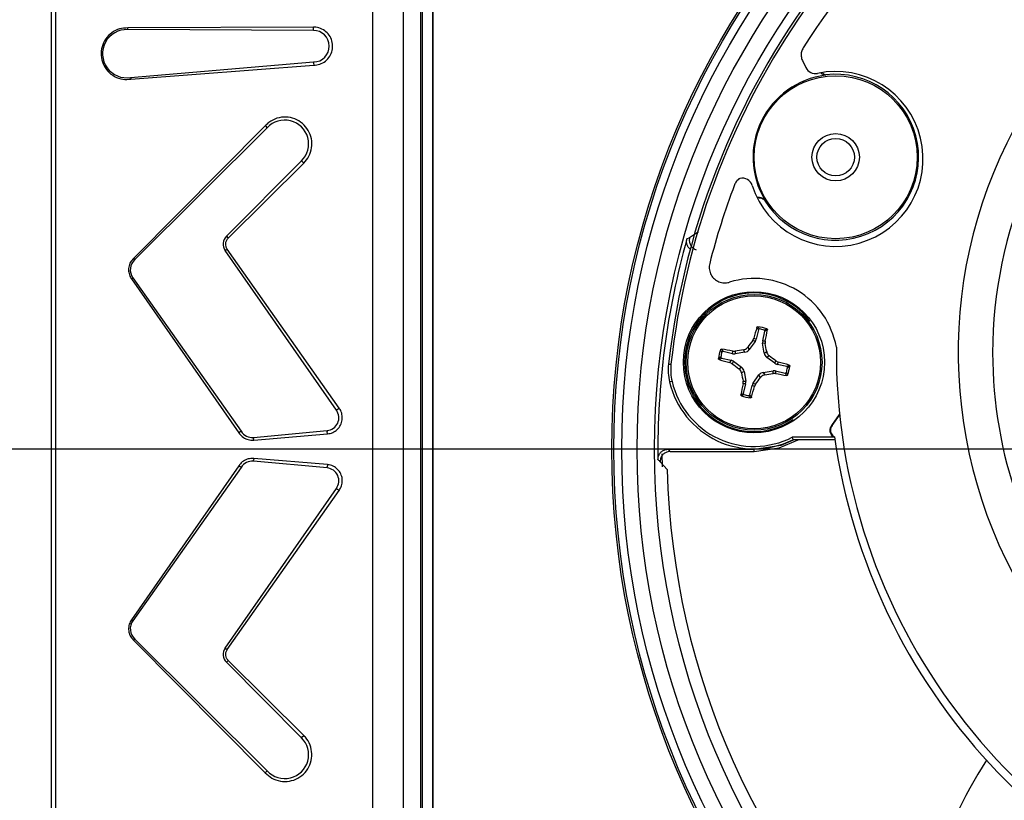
# Model space of a CAD drawing. Header units: inches. Extents: x 0.3 to 33.8, y 0.2 to 21.7.
# Tile 69 of 192: x 12.396 to 12.592, y 11.735 to 11.89. Entities that reach past the tile are written whole.
import ezdxf

# ---------------------------------------------------------------- set-up
doc = ezdxf.new("R2010")
doc.units = ezdxf.units.IN
doc.header["$MEASUREMENT"] = 0
doc.layers.add('BORDERS', color=7, linetype='Continuous')
doc.styles.add('SLDTEXTSTYLE0', font='TXT', dxfattribs={"width": 0.75})
doc.dimstyles.new('SLDDIMSTYLE1', dxfattribs={"dimtxt": 0.1377952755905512, "dimasz": 0.13, "dimexe": 0, "dimexo": 0.0625, "dimgap": 0.0344488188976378, "dimtad": 1, "dimdec": 3, "dimlfac": 10, "dimrnd": 1e-09, "dimzin": 12, "dimdsep": 46, "dimtxsty": 'SLDTEXTSTYLE0', "dimsah": 1, "dimcen": 0.09, "dimadec": 0, "dimazin": 3, "dimtfac": 1, "dimtdec": 3, "dimtmove": 0, "dimatfit": 0, "dimfxl": 0, "dimfrac": 2, "dimtolj": 1, "dimtzin": 12, "dimarcsym": 0})
doc.dimstyles.new('SLDDIMSTYLE2', dxfattribs={"dimtxt": 0.1377952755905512, "dimasz": 0.13, "dimexe": 0, "dimexo": 0.0625, "dimgap": 0.0344488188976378, "dimtad": 1, "dimdec": 3, "dimlfac": 10, "dimrnd": 1e-09, "dimzin": 12, "dimdsep": 46, "dimtxsty": 'SLDTEXTSTYLE0', "dimsah": 1, "dimcen": 0.09, "dimadec": 0, "dimazin": 3, "dimtfac": 1, "dimtdec": 3, "dimtofl": 0, "dimtmove": 0, "dimatfit": 3, "dimfxl": 0, "dimfrac": 2, "dimtolj": 1, "dimtzin": 12, "dimarcsym": 0})
doc.dimstyles.new('SLDDIMSTYLE3', dxfattribs={"dimtxt": 0.1377952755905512, "dimasz": 0.13, "dimexe": 0, "dimexo": 0.0625, "dimgap": 0.0344488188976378, "dimtad": 1, "dimdec": 3, "dimlfac": 10, "dimrnd": 1e-09, "dimzin": 4, "dimdsep": 46, "dimtxsty": 'SLDTEXTSTYLE0', "dimsah": 1, "dimcen": 0.09, "dimadec": 0, "dimazin": 1, "dimtfac": 1, "dimtdec": 3, "dimtmove": 0, "dimatfit": 0, "dimfxl": 0, "dimfrac": 2, "dimtolj": 1, "dimtzin": 12, "dimarcsym": 0})

# ---------------------------------------------------------------- blocks, each defined once
blk = doc.blocks.new('_D_1')
at = {"layer": 'BORDERS'}
for p, q in [((11.40136518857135, 12.40216999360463), (11.40136518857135, 12.65216999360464)), ((12.47368755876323, 12.40216999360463), (11.36199510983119, 12.40216999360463)), ((11.40136518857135, 11.80466999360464), (11.40136518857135, 12.40216999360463)), ((10.97644858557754, 12.29710872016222), (10.97644858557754, 12.33909321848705)), ((10.97644858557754, 12.33909321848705), (11.19519858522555, 12.33909321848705)), ((11.19519858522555, 12.33909321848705), (11.19519858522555, 12.29710872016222)), ((10.97644858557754, 11.9916625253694), (10.97644858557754, 11.94967802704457)), ((11.19519858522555, 11.94967802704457), (11.19519858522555, 11.9916625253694)), ((10.97644858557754, 11.94967802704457), (11.19519858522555, 11.94967802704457)), ((12.63768019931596, 11.80466999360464), (11.36199510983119, 11.80466999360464)), ((11.40136518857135, 11.80466999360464), (11.40136518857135, 11.55466999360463))]:
    blk.add_line(p, q, dxfattribs=at)
for points in [[(11.40136518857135, 12.40216999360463), (11.42136518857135, 12.53216999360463), (11.38136518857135, 12.53216999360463)], [(11.40136518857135, 11.80466999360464), (11.38136518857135, 11.67466999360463), (11.42136518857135, 11.67466999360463)]]:
    blk.add_solid(points, dxfattribs=at)
at = {"layer": 'BORDERS', "char_height": 0.1377952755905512, "attachment_point": 1, "rotation": 89.99999999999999, "style": 'SLDTEXTSTYLE0'}
for s, insert in [('5.975', (11.22373774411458, 11.91530096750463)), ('152', (11.0175711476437, 11.9916625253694))]:
    blk.add_mtext(s, dxfattribs=dict(at, insert=insert))
blk = doc.blocks.new('_D_2')
at = {"layer": 'BORDERS'}
for p, q in [((12.63768019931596, 11.80466999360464), (11.3619951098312, 11.80466999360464)), ((11.40136518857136, 11.80466999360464), (11.40136518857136, 10.50716999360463)), ((10.97644858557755, 11.27486025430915), (10.97644858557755, 11.31684475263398)), ((10.97644858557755, 11.31684475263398), (11.19519858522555, 11.31684475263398)), ((11.19519858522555, 11.31684475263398), (11.19519858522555, 11.27486025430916)), ((10.97644858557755, 10.96941405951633), (10.97644858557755, 10.9274295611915)), ((11.19519858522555, 10.9274295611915), (11.19519858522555, 10.96941405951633)), ((10.97644858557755, 10.9274295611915), (11.19519858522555, 10.9274295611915)), ((11.99868755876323, 10.50716999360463), (11.3619951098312, 10.50716999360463))]:
    blk.add_line(p, q, dxfattribs=at)
for points in [[(11.40136518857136, 11.80466999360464), (11.38136518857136, 11.67466999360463), (11.42136518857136, 11.67466999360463)], [(11.40136518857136, 10.50716999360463), (11.42136518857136, 10.63716999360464), (11.38136518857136, 10.63716999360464)]]:
    blk.add_solid(points, dxfattribs=at)
at = {"layer": 'BORDERS', "char_height": 0.1377952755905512, "attachment_point": 1, "rotation": 90.00000000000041, "style": 'SLDTEXTSTYLE0'}
for s, insert in [('12.975', (11.22373774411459, 10.84214479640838)), ('330', (11.01757114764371, 10.96941405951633))]:
    blk.add_mtext(s, dxfattribs=dict(at, insert=insert))
blk = doc.blocks.new('_D_3')
at = {"layer": 'BORDERS'}
for p, q in [((12.29586031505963, 13.13380984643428), (12.2538758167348, 13.13380984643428)), ((12.2538758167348, 13.13380984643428), (12.2538758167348, 12.91505984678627)), ((12.60130650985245, 13.13380984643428), (12.64329100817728, 13.13380984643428)), ((12.64329100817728, 13.13380984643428), (12.64329100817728, 12.91505984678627)), ((12.2538758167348, 12.91505984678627), (12.29586031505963, 12.91505984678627)), ((12.64329100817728, 12.91505984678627), (12.60130650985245, 12.91505984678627)), ((12.22705027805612, 12.21279007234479), (12.22705027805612, 12.74826332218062)), ((12.67705027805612, 11.84404007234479), (12.67705027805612, 12.74826332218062)), ((12.22705027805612, 12.70889324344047), (11.97705027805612, 12.70889324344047)), ((12.67705027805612, 12.70889324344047), (12.22705027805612, 12.70889324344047)), ((12.67705027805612, 12.70889324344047), (12.92705027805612, 12.70889324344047))]:
    blk.add_line(p, q, dxfattribs=at)
for points in [[(12.22705027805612, 12.70889324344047), (12.09705027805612, 12.72889324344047), (12.09705027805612, 12.68889324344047)], [(12.67705027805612, 12.70889324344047), (12.80705027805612, 12.68889324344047), (12.80705027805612, 12.72889324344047)]]:
    blk.add_solid(points, dxfattribs=at)
at = {"layer": 'BORDERS', "char_height": 0.1377952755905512, "attachment_point": 1, "style": 'SLDTEXTSTYLE0'}
for s, insert in [('114', (12.29586031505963, 13.09268728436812)), ('4.500', (12.21949875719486, 12.88652068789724))]:
    blk.add_mtext(s, dxfattribs=dict(at, insert=insert))

msp = doc.modelspace()

# ---------------------------------------------------------------- linework, layer by layer
at = {"color": 7, "linetype": 'Continuous', "lineweight": 25}
for p, q in [((12.40205027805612, 12.06717189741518), (12.40205027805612, 11.54216808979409)), ((12.40205027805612, 12.06716999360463), (12.40205027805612, 11.54216999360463)), ((12.40292303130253, 12.06629914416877), (12.40292303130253, 11.5430408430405)), ((12.46605027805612, 11.59966999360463), (12.46605027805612, 12.00966999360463)), ((12.47205027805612, 12.00966999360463), (12.47205027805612, 11.59966999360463)), ((12.47551437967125, 12.0062058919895), (12.47551437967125, 11.60313409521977)), ((12.47589287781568, 11.60351259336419), (12.47589287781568, 12.00582739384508)), ((12.47789257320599, 12.00382769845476), (12.47789257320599, 11.6055122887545)), ((12.47805027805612, 11.60566999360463), (12.47805027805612, 12.00366999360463)), ((12.45421427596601, 11.88798596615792), (12.41728270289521, 11.88814575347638)), ((12.45421500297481, 11.88863120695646), (12.41729054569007, 11.88848391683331)), ((12.41786758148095, 11.87862078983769), (12.45423981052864, 11.88171373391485)), ((12.55145779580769, 11.88201644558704), (12.55213618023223, 11.88059909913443)), ((12.41791021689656, 11.87827982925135), (12.45427026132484, 11.88106829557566)), ((12.55609716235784, 11.87914603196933), (12.55598434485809, 11.87906170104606)), ((12.44463202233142, 11.86902317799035), (12.41847191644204, 11.84268202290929)), ((12.44503914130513, 11.86863045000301), (12.41871060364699, 11.84242857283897)), ((12.43691922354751, 11.84704664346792), (12.4518420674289, 11.86204211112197)), ((12.43727674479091, 11.84669085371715), (12.45228591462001, 11.86159613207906)), ((12.54393419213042, 11.85438109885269), (12.54393707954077, 11.85424027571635)), ((12.52902977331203, 11.8468099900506), (12.53078159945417, 11.84795474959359)), ((12.43691922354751, 11.84704664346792), (12.43727674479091, 11.84669085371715)), ((12.43667074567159, 11.84421425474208), (12.43708343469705, 11.84450144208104)), ((12.45877566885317, 11.81244941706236), (12.43667074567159, 11.84421425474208)), ((12.45933650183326, 11.81284767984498), (12.43708343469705, 11.84450144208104)), ((12.41803836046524, 11.83856293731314), (12.43937832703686, 11.80797187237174)), ((12.41831821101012, 11.8387637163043), (12.4398124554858, 11.80826177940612)), ((12.54270471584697, 11.82845171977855), (12.54225567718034, 11.82656024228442)), ((12.5415680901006, 11.82631507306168), (12.5417924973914, 11.82677234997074)), ((12.5417924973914, 11.82677234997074), (12.54225567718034, 11.82656024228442)), ((12.54355131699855, 11.82625265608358), (12.54400035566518, 11.82814413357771)), ((12.54003275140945, 11.82396725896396), (12.53972636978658, 11.82446439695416)), ((12.54057667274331, 11.82498843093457), (12.54088305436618, 11.82449129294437)), ((12.54204367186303, 11.82609728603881), (12.54088305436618, 11.82449129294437)), ((12.54204367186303, 11.82609728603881), (12.5415680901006, 11.82631507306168)), ((12.54384754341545, 11.8237875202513), (12.54353261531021, 11.8257438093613)), ((12.54405533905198, 11.82572459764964), (12.54353261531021, 11.8257438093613)), ((12.54355131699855, 11.82625265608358), (12.54406040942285, 11.82623394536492)), ((12.54406040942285, 11.82623394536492), (12.54405533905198, 11.82572459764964)), ((12.5353685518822, 11.82282443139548), (12.53726002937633, 11.82237539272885)), ((12.53756761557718, 11.82367103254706), (12.53567613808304, 11.8241200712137)), ((12.53756761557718, 11.82367103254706), (12.53758632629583, 11.82418012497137)), ((12.53758632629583, 11.82418012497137), (12.53809567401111, 11.8241750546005)), ((12.53809567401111, 11.8241750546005), (12.53807646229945, 11.82365233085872)), ((12.54003275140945, 11.82396725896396), (12.53807646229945, 11.82365233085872)), ((12.54384754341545, 11.8237875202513), (12.54434468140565, 11.82409390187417)), ((12.54486871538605, 11.82324359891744), (12.54437157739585, 11.82293721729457)), ((12.5459775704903, 11.82177659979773), (12.54437157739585, 11.82293721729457)), ((12.52482645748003, 11.82162854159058), (12.5253191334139, 11.82157365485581)), ((12.53704792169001, 11.82191221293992), (12.53726002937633, 11.82237539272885)), ((12.53750519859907, 11.82168780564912), (12.53704792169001, 11.82191221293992)), ((12.53772298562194, 11.82216338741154), (12.53750519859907, 11.82168780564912)), ((12.53772298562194, 11.82216338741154), (12.53932897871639, 11.8210027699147)), ((12.53883184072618, 11.82069638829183), (12.53932897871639, 11.8210027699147)), ((12.5459775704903, 11.82177659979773), (12.54619535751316, 11.82225218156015)), ((12.54619535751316, 11.82225218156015), (12.54665263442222, 11.82202777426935)), ((12.54665263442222, 11.82202777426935), (12.5464405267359, 11.82156459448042)), ((12.54833200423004, 11.82111555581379), (12.5464405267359, 11.82156459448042)), ((12.53985301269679, 11.82015246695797), (12.53935587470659, 11.8198460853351)), ((12.53985301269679, 11.82015246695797), (12.54016794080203, 11.81819617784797)), ((12.54165688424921, 11.81784270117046), (12.54281750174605, 11.8194486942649)), ((12.54312388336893, 11.8189515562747), (12.54281750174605, 11.8194486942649)), ((12.54366780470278, 11.81997272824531), (12.54562409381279, 11.82028765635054)), ((12.54366780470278, 11.81997272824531), (12.54397418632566, 11.8194755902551)), ((12.54560488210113, 11.81976493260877), (12.54562409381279, 11.82028765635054)), ((12.54611422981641, 11.8197598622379), (12.54560488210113, 11.81976493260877)), ((12.54613294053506, 11.8202689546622), (12.54611422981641, 11.8197598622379)), ((12.54613294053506, 11.8202689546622), (12.54802441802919, 11.81981991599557)), ((12.52552065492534, 11.81817047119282), (12.52503789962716, 11.81805782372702)), ((12.53964014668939, 11.81770604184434), (12.53964521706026, 11.81821538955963)), ((12.54014923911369, 11.81768733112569), (12.53964014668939, 11.81770604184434)), ((12.53964521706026, 11.81821538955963), (12.54016794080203, 11.81819617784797)), ((12.54014923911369, 11.81768733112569), (12.53970020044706, 11.81579585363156)), ((12.54099584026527, 11.81548826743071), (12.5414448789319, 11.81737974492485)), ((12.54190805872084, 11.81716763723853), (12.5414448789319, 11.81737974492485)), ((12.54165688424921, 11.81784270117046), (12.54213246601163, 11.81762491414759)), ((12.54213246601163, 11.81762491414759), (12.54190805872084, 11.81716763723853)), ((12.55727654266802, 11.80939160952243), (12.55883757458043, 11.81159983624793)), ((12.55736859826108, 11.80939424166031), (12.55884955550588, 11.81148575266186)), ((12.44228235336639, 11.80704411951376), (12.45693331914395, 11.80839332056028)), ((12.44228235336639, 11.80704411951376), (12.44230275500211, 11.80682635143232)), ((12.44233280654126, 11.80650002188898), (12.44230275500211, 11.80682635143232)), ((12.44233280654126, 11.80650002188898), (12.45699379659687, 11.80772771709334)), ((12.45693331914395, 11.80839332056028), (12.45695337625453, 11.80817552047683)), ((12.45699379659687, 11.80772771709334), (12.45695337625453, 11.80817552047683)), ((12.55785393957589, 11.80704965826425), (12.54939811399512, 11.8070502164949)), ((12.54939811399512, 11.8070502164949), (12.54951583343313, 11.80655448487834)), ((12.55792491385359, 11.80655392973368), (12.54951583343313, 11.80655448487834)), ((12.52350973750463, 11.80374827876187), (12.5235469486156, 11.80116642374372)), ((12.52472464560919, 11.80466999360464), (12.54185027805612, 11.80466999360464)), ((12.52516743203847, 11.80423361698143), (12.54185027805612, 11.80423361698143)), ((12.54185027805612, 11.80423361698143), (12.54185027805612, 11.80466999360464)), ((12.43937832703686, 11.80136811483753), (12.41803836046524, 11.77077704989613)), ((12.4398124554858, 11.80107820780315), (12.41831821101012, 11.77057627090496)), ((12.44228269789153, 11.8022958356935), (12.44230275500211, 11.80251363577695)), ((12.45693371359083, 11.80094663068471), (12.44228269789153, 11.8022958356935)), ((12.44233332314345, 11.80283992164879), (12.44230275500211, 11.80251363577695)), ((12.45699460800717, 11.80161220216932), (12.44233332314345, 11.80283992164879)), ((12.45693371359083, 11.80094663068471), (12.45695337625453, 11.80116446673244)), ((12.45699460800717, 11.80161220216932), (12.45695337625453, 11.80116446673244)), ((12.52456459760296, 11.8006433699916), (12.52316799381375, 11.80220185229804)), ((12.43667074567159, 11.76512573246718), (12.45877566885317, 11.79689057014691)), ((12.43708343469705, 11.76483854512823), (12.45933650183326, 11.79649230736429)), ((12.41847191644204, 11.76665796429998), (12.44463202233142, 11.74031680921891)), ((12.41871060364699, 11.76691141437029), (12.44503914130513, 11.74070953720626)), ((12.43667074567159, 11.76512573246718), (12.43708343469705, 11.76483854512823)), ((12.43691922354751, 11.76229334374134), (12.43727674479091, 11.76264913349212)), ((12.4518420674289, 11.7472978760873), (12.43691922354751, 11.76229334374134)), ((12.45228591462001, 11.74774385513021), (12.43727674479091, 11.76264913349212))]:
    msp.add_line(p, q, dxfattribs=at)
at = {"color": 7, "linetype": 'Continuous', "lineweight": 25, "flags": 128}
for points in [[(12.41728270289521, 11.88814575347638), (12.41728779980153, 11.88836445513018), (12.41729054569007, 11.88848391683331)], [(12.45421427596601, 11.88798596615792), (12.45421450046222, 11.88820468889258), (12.45421500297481, 11.88863120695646)], [(12.45423981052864, 11.88171373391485), (12.45424986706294, 11.88149507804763), (12.45427026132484, 11.88106829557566)], [(12.41786758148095, 11.87862078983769), (12.41789479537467, 11.87840359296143), (12.41791021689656, 11.87827982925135)], [(12.44503914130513, 11.86863045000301), (12.44488163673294, 11.86878227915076), (12.44463202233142, 11.86902317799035)], [(12.4518420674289, 11.86204211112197), (12.45199634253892, 11.8618870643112), (12.45228591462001, 11.86159613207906)], [(12.52849395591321, 11.84651945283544), (12.52857958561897, 11.84656594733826), (12.52892239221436, 11.84675184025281), (12.52902977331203, 11.8468099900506)], [(12.41871060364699, 11.84242857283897), (12.41856064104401, 11.84258790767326), (12.41847191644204, 11.84268202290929)], [(12.41831821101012, 11.8387637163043), (12.41814050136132, 11.83863619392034), (12.41803836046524, 11.83856293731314)], [(12.45877566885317, 11.81244941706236), (12.45895395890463, 11.81257613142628), (12.45931743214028, 11.81283415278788), (12.45933650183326, 11.81284767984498)], [(12.4398124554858, 11.80826177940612), (12.43963042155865, 11.80814039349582), (12.43937832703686, 11.80797187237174)], [(12.54185027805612, 11.80466999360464), (12.54719627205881, 11.80551671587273), (12.54970213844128, 11.80655447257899)], [(12.54185027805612, 11.80423361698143), (12.54679856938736, 11.80493786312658), (12.55062175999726, 11.80655441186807)], [(12.52472464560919, 11.80466999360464), (12.5249452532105, 11.80445242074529), (12.52516743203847, 11.80423361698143)], [(12.4398124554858, 11.80107820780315), (12.43963042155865, 11.80119959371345), (12.43937832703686, 11.80136811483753)], [(12.45877566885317, 11.79689057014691), (12.45895395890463, 11.79676385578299), (12.45931743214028, 11.79650583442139), (12.45933650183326, 11.79649230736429)], [(12.41831821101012, 11.77057627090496), (12.41814050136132, 11.77070379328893), (12.41803836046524, 11.77077704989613)], [(12.41871060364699, 11.76691141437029), (12.41856064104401, 11.76675207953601), (12.41847191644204, 11.76665796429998)], [(12.4518420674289, 11.7472978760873), (12.45199634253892, 11.74745292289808), (12.45228591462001, 11.74774385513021)], [(12.44503914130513, 11.74070953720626), (12.44488163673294, 11.74055770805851), (12.44463202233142, 11.74031680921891)]]:
    msp.add_lwpolyline(points, dxfattribs=at)
at = {"color": 7, "linetype": 'Continuous', "lineweight": 25}
for centre, radius in [((12.67705027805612, 11.80466999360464), 0.1635000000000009), ((12.67705027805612, 11.80466999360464), 0.1630978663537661), ((12.67705027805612, 11.80466999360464), 0.1615261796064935), ((12.67705027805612, 11.80466999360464), 0.1584734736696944), ((12.67705027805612, 11.80466999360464), 0.1550000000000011), ((12.55806504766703, 11.86276380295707), 0.01621199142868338), ((12.55806504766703, 11.86276380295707), 0.004711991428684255), ((12.55806504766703, 11.86276380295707), 0.003734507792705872), ((12.54182017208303, 11.8219738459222), 0.01403009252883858), ((12.54185027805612, 11.82196999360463), 0.01350000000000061), ((12.54185027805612, 11.82196999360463), 0.01321370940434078)]:
    msp.add_circle(centre, radius, dxfattribs=at)
for centre, radius, start, end in [((12.67705027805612, 11.80466999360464), 0.153165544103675, 47.3041465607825, 173.6431557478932), ((12.67705027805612, 11.80466999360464), 0.1526698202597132, 62.72907487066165, 173.6431557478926), ((12.67705027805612, 11.80466999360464), 0.1487094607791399, 30.82577257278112, 147.5141516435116), ((12.41707790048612, 11.88335273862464), 0.004797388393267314, 87.55327693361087, 279.4743721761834), ((12.45422176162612, 11.88484982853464), 0.003136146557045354, 270.329745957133, 90.13675927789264), ((12.55804415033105, 11.8624244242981), 0.01739526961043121, 197.6763376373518, 101.8655061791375), ((12.55806504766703, 11.86276380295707), 0.01649999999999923, 211.1029495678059, 96.84973035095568), ((12.55403465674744, 11.88150776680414), 0.002104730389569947, 205.5771716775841, 281.8655061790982), ((12.55806504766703, 11.86276380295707), 0.01643017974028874, 97.27542031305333, 210.677259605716), ((12.44851820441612, 11.86541640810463), 0.004736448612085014, 314.5685980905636, 137.2675079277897), ((12.67704823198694, 11.82395651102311), 0.09461125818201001, 151.9255085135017, 213.6691886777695), ((12.53946480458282, 11.85650345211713), 0.002104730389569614, 17.67633763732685, 102.310271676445), ((12.67706889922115, 11.82386491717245), 0.08778517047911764, 156.6121190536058, 179.9962174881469), ((12.67705027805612, 11.80466999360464), 0.1487094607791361, 159.2866899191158, 165.6043241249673), ((12.43849190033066, 11.84548158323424), 0.002218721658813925, 135.139079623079, 214.8337805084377), ((12.67705027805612, 11.80466999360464), 0.1543384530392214, 164.2670633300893, 180.7521224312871), ((12.42052932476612, 11.84038040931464), 0.002739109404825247, 131.6043242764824, 216.1730325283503), ((12.5418583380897, 11.82204216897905), 0.01660767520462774, 10.30360407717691, 107.2376178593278), ((12.54182017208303, 11.8219738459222), 0.01378921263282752, 36.16573048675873, 179.9962174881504), ((12.66990613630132, 11.79226284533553), 0.1326801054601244, 163.9651504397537, 164.924268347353), ((12.54185027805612, 11.82196999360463), 0.007123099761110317, 69.37494109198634, 83.91536004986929), ((12.54185027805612, 11.82196999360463), 0.006716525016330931, 72.51119349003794, 80.7791076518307), ((12.41410610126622, 11.85299003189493), 0.1326801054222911, 348.3660327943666, 349.3251507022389), ((12.54185027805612, 11.82196999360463), 0.007123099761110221, 159.3749410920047, 173.9153600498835), ((12.51083023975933, 11.69422581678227), 0.1326801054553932, 78.36603279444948, 79.32515070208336), ((12.56591902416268, 11.67210614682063), 0.1545933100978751, 99.75464581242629, 100.3684615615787), ((12.6649047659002, 11.73311015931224), 0.1545933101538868, 142.9218395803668, 143.5356553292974), ((12.39198643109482, 11.79790124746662), 0.1545933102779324, 9.754645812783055, 10.36846156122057), ((12.67704823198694, 11.82395651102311), 0.118854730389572, 179.4908476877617, 254.8360075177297), ((12.57155742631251, 11.95002585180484), 0.1326801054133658, 253.965150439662, 254.9242683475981), ((12.54185027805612, 11.82196999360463), 0.0067165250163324, 162.511193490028, 170.7791076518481), ((12.45299044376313, 11.69891550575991), 0.1545933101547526, 52.92183958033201, 53.5356553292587), ((12.67706889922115, 11.82386491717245), 0.08778517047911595, 179.9962174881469, 218.9054398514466), ((12.5353270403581, 11.82045872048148), 0.01056554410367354, 173.6431557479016, 193.1345358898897), ((12.5353270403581, 11.82045872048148), 0.01006982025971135, 173.643155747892, 193.1345358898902), ((12.54182017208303, 11.8219738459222), 0.0137892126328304, 179.9962174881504, 304.499738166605), ((12.63071011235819, 11.9450244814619), 0.1545933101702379, 232.9218395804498, 233.5356553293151), ((12.51214312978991, 11.69391413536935), 0.1326801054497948, 73.96515043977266, 74.92426834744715), ((12.54185027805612, 11.82196999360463), 0.006716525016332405, 342.5111934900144, 350.7791076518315), ((12.54185027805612, 11.82196999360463), 0.007123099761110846, 339.3749410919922, 353.9153600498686), ((12.69171412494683, 11.84603873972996), 0.1545933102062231, 189.7546458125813, 190.3684615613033), ((12.41879579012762, 11.91082982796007), 0.154593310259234, 322.9218395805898, 323.5356553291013), ((12.5177815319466, 11.97183384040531), 0.15459331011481, 279.754645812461, 280.3684615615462), ((12.57287031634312, 11.94971417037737), 0.1326801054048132, 258.3660327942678, 259.3251507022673), ((12.54182017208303, 11.8219738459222), 0.01723310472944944, 193.1345358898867, 296.5233616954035), ((12.54182017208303, 11.8219738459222), 0.01673738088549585, 193.1345358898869, 296.9206144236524), ((12.66959445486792, 11.79094995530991), 0.1326801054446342, 168.3660327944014, 169.3251507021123), ((12.41379441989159, 11.85167714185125), 0.1326801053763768, 343.9651504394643, 344.9242683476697), ((12.54185027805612, 11.82196999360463), 0.007123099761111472, 249.3749410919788, 263.9153600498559), ((12.54185027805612, 11.82196999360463), 0.006716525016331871, 252.5111934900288, 260.7791076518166), ((12.45670346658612, 11.81094418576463), 0.002561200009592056, 275.1488848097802, 35.99435739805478), ((12.44203721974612, 11.80966068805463), 0.002628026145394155, 212.1612547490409, 275.3521418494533), ((12.67706889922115, 11.82386491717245), 0.1203950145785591, 187.9950455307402, 257.5639718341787), ((12.44203721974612, 11.79967929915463), 0.002628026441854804, 84.64031454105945, 147.8387452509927), ((12.45670346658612, 11.79839580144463), 0.002561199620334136, 324.005642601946, 84.84225454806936), ((12.83062134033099, 12.11056715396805), 0.435450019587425, 225.0025015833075, 225.0848482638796), ((12.67705027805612, 11.80466999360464), 0.1525388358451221, 181.5126334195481, 358.4873665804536), ((12.42052932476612, 11.76895957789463), 0.002739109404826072, 143.8269674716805, 228.3956757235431), ((12.43849190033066, 11.76385840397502), 0.002218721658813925, 145.1662194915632, 224.8609203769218), ((12.44851820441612, 11.74392357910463), 0.004736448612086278, 222.7324920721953, 45.43140190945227), ((12.67705027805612, 11.68655975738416), 0.1053149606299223, 147.7034527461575, 175.9127199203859)]:
    msp.add_arc(centre, radius, start, end, dxfattribs=at)
for centre, major_axis, ratio, start_param, end_param in [((12.54097259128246, 11.82686779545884), (-0.001199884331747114, 0.0005494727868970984), 0.9943069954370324, 2.946332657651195, 3.33685264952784), ((12.53981715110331, 11.82526896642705), (-0.0006928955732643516, 0.00112429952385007), 0.9935910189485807, 2.751161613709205, 3.532023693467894), ((12.54483572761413, 11.82595068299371), (0.00131882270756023, -4.847080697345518e-05), 0.9943069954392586, 2.946332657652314, 3.336852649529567), ((12.53786958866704, 11.82495544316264), (4.847080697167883e-05, 0.001318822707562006), 0.9943069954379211, 2.946332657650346, 3.336852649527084), ((12.54514925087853, 11.82400312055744), (0.001124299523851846, 0.0006928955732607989), 0.9935910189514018, 2.751161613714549, 3.532023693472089), ((12.53695247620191, 11.82109230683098), (-0.0005494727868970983, -0.001199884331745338), 0.994306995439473, 2.946332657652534, 3.336852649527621), ((12.5385513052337, 11.81993686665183), (-0.00112429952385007, -0.0006928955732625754), 0.9935910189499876, 2.751161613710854, 3.532023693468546), ((12.54674807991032, 11.82284768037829), (0.000549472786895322, 0.001199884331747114), 0.994306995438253, 2.946332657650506, 3.336852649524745), ((12.54388340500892, 11.81867102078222), (0.0006928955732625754, -0.00112429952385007), 0.9935910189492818, 2.751161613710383, 3.532023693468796), ((12.54583096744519, 11.81898454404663), (-4.847080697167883e-05, -0.00131882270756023), 0.9943069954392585, 2.946332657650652, 3.336852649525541), ((12.53886482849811, 11.81798930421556), (-0.001318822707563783, 4.847080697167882e-05), 0.9943069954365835, 2.946332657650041, 3.33685264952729), ((12.54272796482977, 11.81707219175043), (0.001199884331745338, -0.0005494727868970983), 0.9943069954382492, 2.946332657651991, 3.336852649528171)]:
    msp.add_ellipse(centre, major_axis=major_axis, ratio=ratio, start_param=start_param, end_param=end_param, dxfattribs=at)
for points, knots in [([(12.41729054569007, 11.88848391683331), (12.41674481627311, 11.88845138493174), (12.41561843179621, 11.88838423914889), (12.4140635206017, 11.88759359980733), (12.41282676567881, 11.88634571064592), (12.41207839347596, 11.88475065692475), (12.41190024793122, 11.88300547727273), (12.41230728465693, 11.88130331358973), (12.41325249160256, 11.87982893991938), (12.41462996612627, 11.87875771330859), (12.41625707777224, 11.87817549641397), (12.41737248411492, 11.87824589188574), (12.41791021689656, 11.87827982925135)], [0, 0, 0, 0, 0.09580975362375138, 0.1977511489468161, 0.2994943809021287, 0.400812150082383, 0.5017046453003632, 0.6023588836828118, 0.7030637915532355, 0.8040846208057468, 0.9055500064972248, 1, 1, 1, 1]), ([(12.45427026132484, 11.88106829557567), (12.4546806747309, 11.88110917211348), (12.45551753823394, 11.88119252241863), (12.45664385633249, 11.88183114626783), (12.4575121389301, 11.88279022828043), (12.45800967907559, 11.88398834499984), (12.45808299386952, 11.8852778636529), (12.45772732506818, 11.88651686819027), (12.45698329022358, 11.887569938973), (12.45593344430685, 11.88831549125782), (12.4549514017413, 11.88861062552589), (12.45437152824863, 11.88862683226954), (12.45421500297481, 11.88863120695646)], [0, 0, 0, 0, 0.1037598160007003, 0.2115739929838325, 0.3191504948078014, 0.4262644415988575, 0.5329446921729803, 0.639410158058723, 0.7459710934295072, 0.8528948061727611, 0.9602918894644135, 0.9999999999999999, 0.9999999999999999, 0.9999999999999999, 0.9999999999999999]), ([(12.55161025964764, 11.88454054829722), (12.55147727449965, 11.8842774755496), (12.55121128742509, 11.88375129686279), (12.55117214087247, 11.88285467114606), (12.55133089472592, 11.88228231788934), (12.5514566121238, 11.88201892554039), (12.55145779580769, 11.88201644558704)], [0, 0, 0, 0, 0.3333564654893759, 0.666754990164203, 0.9968623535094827, 1, 1, 1, 1]), ([(12.55598434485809, 11.87906170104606), (12.55571153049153, 11.87915333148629), (12.55543244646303, 11.87924706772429), (12.55523141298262, 11.87944861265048), (12.55522689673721, 11.87945314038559)], [0, 0, 0, 0, 0.9775348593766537, 0.9999999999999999, 0.9999999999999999, 0.9999999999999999, 0.9999999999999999]), ([(12.55552943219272, 11.87945518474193), (12.55560691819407, 11.87939309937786), (12.55577742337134, 11.87925648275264), (12.55598430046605, 11.8791850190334), (12.55609716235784, 11.87914603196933)], [0, 0, 0, 0, 0.4544495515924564, 1, 1, 1, 1]), ([(12.45228591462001, 11.86159613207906), (12.45265313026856, 11.86202680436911), (12.45341013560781, 11.8629146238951), (12.45393767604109, 11.86463929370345), (12.45389987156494, 11.86645315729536), (12.45325730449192, 11.86815619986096), (12.45209189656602, 11.86955084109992), (12.450528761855, 11.87048479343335), (12.44873805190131, 11.87085146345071), (12.44692937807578, 11.8705984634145), (12.44553006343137, 11.86989969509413), (12.44486552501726, 11.86925108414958), (12.44463202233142, 11.86902317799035)], [0, 0, 0, 0, 0.09913055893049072, 0.2043550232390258, 0.3092797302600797, 0.4140631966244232, 0.5190126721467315, 0.6243625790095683, 0.7301744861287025, 0.8363088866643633, 0.9424829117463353, 1, 1, 1, 1]), ([(12.53901606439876, 11.85855978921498), (12.53889418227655, 11.85847489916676), (12.53865283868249, 11.85830680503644), (12.53825749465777, 11.85789285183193), (12.53807325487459, 11.85751424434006), (12.53795311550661, 11.85726736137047)], [0, 0, 0, 0, 0.261975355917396, 0.5187477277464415, 1, 1, 1, 1]), ([(12.54247635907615, 11.85482945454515), (12.5425430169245, 11.85483464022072), (12.5429337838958, 11.85486504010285), (12.54344324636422, 11.854672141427), (12.5438276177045, 11.8544442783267), (12.54393419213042, 11.85438109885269)], [0, 0, 0, 0, 0.1294054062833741, 0.7586107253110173, 0.9999999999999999, 0.9999999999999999, 0.9999999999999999, 0.9999999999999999]), ([(12.54393707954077, 11.85424027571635), (12.54369118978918, 11.85438012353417), (12.5432579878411, 11.85462650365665), (12.54276267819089, 11.85465239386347), (12.54254851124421, 11.85466358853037)], [0, 0, 0, 0, 0.5676099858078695, 1, 1, 1, 1]), ([(12.43708343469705, 11.84450144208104), (12.4369889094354, 11.84466839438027), (12.43679985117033, 11.84500231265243), (12.43674588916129, 11.84558696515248), (12.43687514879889, 11.84615030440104), (12.43709928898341, 11.84650809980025), (12.43725405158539, 11.84666748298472), (12.43727674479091, 11.84669085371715)], [0, 0, 0, 0, 0.2398829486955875, 0.4797855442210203, 0.7192564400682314, 0.9588339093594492, 1, 1, 1, 1]), ([(12.52914763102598, 11.84444981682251), (12.52900390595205, 11.84458471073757), (12.5286954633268, 11.84487420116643), (12.52844559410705, 11.8454859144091), (12.5283917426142, 11.84606351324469), (12.5284674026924, 11.84640100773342), (12.52849395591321, 11.84651945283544)], [0, 0, 0, 0, 0.2556420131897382, 0.5486230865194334, 0.8415873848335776, 1, 1, 1, 1]), ([(12.52902977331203, 11.8468099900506), (12.52898946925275, 11.84658769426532), (12.52890886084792, 11.84614310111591), (12.52907638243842, 11.84547239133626), (12.52944053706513, 11.84489826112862), (12.52989637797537, 11.84453053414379), (12.530220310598, 11.8444050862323), (12.53033510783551, 11.84436062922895)], [0, 0, 0, 0, 0.2198551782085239, 0.4397119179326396, 0.659534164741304, 0.8793436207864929, 1, 1, 1, 1]), ([(12.41847191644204, 11.84268202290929), (12.41824290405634, 11.8424313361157), (12.41777794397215, 11.84192237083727), (12.41744013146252, 11.84091663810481), (12.41743555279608, 11.83986295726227), (12.4177040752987, 11.83906507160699), (12.41796699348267, 11.83867013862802), (12.41803836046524, 11.83856293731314)], [0, 0, 0, 0, 0.2239549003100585, 0.4546919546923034, 0.6847395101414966, 0.9144251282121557, 1, 1, 1, 1]), ([(12.53301000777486, 11.84164166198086), (12.53295647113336, 11.84129447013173), (12.53284940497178, 11.84060013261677), (12.53313756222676, 11.83956537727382), (12.53372660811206, 11.83868526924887), (12.53458060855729, 11.83804965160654), (12.53559128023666, 11.8377359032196), (12.53640564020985, 11.83775746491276), (12.53683813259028, 11.83787667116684), (12.53693689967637, 11.83790389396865)], [0, 0, 0, 0, 0.1591088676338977, 0.3181965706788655, 0.4773952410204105, 0.6360871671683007, 0.7949456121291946, 0.9531722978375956, 0.9999999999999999, 0.9999999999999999, 0.9999999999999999, 0.9999999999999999]), ([(12.54238810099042, 11.82891200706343), (12.54239666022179, 11.82893308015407), (12.54241378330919, 11.82897523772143), (12.54246651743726, 11.82902286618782), (12.54253259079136, 11.82905329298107), (12.54258113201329, 11.82905307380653), (12.54260530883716, 11.82905296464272)], [0, 0, 0, 0, 0.2528724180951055, 0.5058814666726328, 0.7538954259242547, 1, 1, 1, 1]), ([(12.54270471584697, 11.82845171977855), (12.54265282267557, 11.82852886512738), (12.54254791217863, 11.82868482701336), (12.54244175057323, 11.82883574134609), (12.54238810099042, 11.82891200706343)], [0, 0, 0, 0, 0.4946423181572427, 1, 1, 1, 1]), ([(12.54260530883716, 11.82905296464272), (12.54265863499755, 11.8289793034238), (12.54276617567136, 11.82883075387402), (12.54287279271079, 11.82867715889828), (12.54292654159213, 11.82859972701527)], [0, 0, 0, 0, 0.4958696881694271, 1, 1, 1, 1]), ([(12.54292654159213, 11.82859972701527), (12.54290441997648, 11.82860113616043), (12.54286017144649, 11.82860395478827), (12.54279680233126, 11.82858003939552), (12.54274521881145, 11.82853808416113), (12.54271610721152, 11.8284915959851), (12.54270741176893, 11.82846115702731), (12.54270471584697, 11.82845171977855)], [0, 0, 0, 0, 0.2254778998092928, 0.4510098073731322, 0.6753656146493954, 0.8993508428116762, 1, 1, 1, 1]), ([(12.54386872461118, 11.82837605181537), (12.54395154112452, 11.82842106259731), (12.5441158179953, 11.82851034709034), (12.54427865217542, 11.82859470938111), (12.54435939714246, 11.82863654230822)], [0, 0, 0, 0, 0.5041276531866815, 1, 1, 1, 1]), ([(12.54400035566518, 11.82814413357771), (12.54400335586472, 11.82816609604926), (12.54400935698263, 11.82821002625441), (12.5439900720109, 11.82827495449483), (12.54395194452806, 11.82832942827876), (12.54390767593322, 11.82836181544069), (12.54387794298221, 11.82837268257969), (12.54386872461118, 11.82837605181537)], [0, 0, 0, 0, 0.2254778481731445, 0.4510097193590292, 0.6753652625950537, 0.8993506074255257, 1, 1, 1, 1]), ([(12.54449007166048, 11.82841299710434), (12.54440786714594, 11.82836898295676), (12.54424520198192, 11.82828188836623), (12.5440813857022, 11.82818972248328), (12.54400035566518, 11.82814413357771)], [0, 0, 0, 0, 0.5053602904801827, 1, 1, 1, 1]), ([(12.54435939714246, 11.82863654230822), (12.54437916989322, 11.82862692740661), (12.54441868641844, 11.82860771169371), (12.54446279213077, 11.828557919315), (12.54449013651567, 11.82849825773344), (12.5444953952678, 11.82844763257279), (12.54449108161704, 11.82841956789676), (12.54449007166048, 11.82841299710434)], [0, 0, 0, 0, 0.2242052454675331, 0.448081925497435, 0.6804750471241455, 0.9251895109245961, 1, 1, 1, 1]), ([(12.53518372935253, 11.82447911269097), (12.53519334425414, 11.82449888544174), (12.53521255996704, 11.82453840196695), (12.53526235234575, 11.82458250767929), (12.5353220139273, 11.82460985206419), (12.53537263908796, 11.82461511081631), (12.53540070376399, 11.82461079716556), (12.53540727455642, 11.824609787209)], [0, 0, 0, 0, 0.224205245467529, 0.4480819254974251, 0.6804750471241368, 0.9251895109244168, 0.9999999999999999, 0.9999999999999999, 0.9999999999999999, 0.9999999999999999]), ([(12.53544421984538, 11.8239884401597), (12.53539920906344, 11.82407125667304), (12.53530992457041, 11.82423553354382), (12.53522556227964, 11.82439836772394), (12.53518372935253, 11.82447911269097)], [0, 0, 0, 0, 0.5041276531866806, 1, 1, 1, 1]), ([(12.53540727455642, 11.824609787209), (12.53545128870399, 11.82452758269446), (12.53553838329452, 11.82436491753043), (12.53563054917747, 11.82420110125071), (12.53567613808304, 11.8241200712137)], [0, 0, 0, 0, 0.5053602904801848, 1, 1, 1, 1]), ([(12.53972636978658, 11.82446439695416), (12.53986730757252, 11.82450280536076), (12.54014919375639, 11.82457962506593), (12.54042513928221, 11.82479798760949), (12.54054593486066, 11.82494980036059), (12.54057667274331, 11.82498843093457)], [0, 0, 0, 0, 0.4270923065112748, 0.8542167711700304, 1, 1, 1, 1]), ([(12.53490826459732, 11.82250781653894), (12.53488719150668, 11.8225163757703), (12.53484503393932, 11.82253349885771), (12.53479740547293, 11.82258623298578), (12.53476697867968, 11.82265230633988), (12.53476719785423, 11.82270084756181), (12.53476730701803, 11.82272502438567)], [0, 0, 0, 0, 0.252872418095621, 0.5058814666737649, 0.7538954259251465, 1, 1, 1, 1]), ([(12.53476730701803, 11.82272502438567), (12.53484096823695, 11.82277835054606), (12.53498951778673, 11.82288589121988), (12.53514311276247, 11.82299250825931), (12.53522054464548, 11.82304625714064)], [0, 0, 0, 0, 0.4958696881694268, 1, 1, 1, 1]), ([(12.5353685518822, 11.82282443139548), (12.53529140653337, 11.82277253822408), (12.53513544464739, 11.82266762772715), (12.53498453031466, 11.82256146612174), (12.53490826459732, 11.82250781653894)], [0, 0, 0, 0, 0.4946423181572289, 1, 1, 1, 1]), ([(12.53522054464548, 11.82304625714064), (12.53521913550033, 11.823024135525), (12.53521631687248, 11.822979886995), (12.53524023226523, 11.82291651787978), (12.53528218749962, 11.82286493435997), (12.53532867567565, 11.82283582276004), (12.53535911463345, 11.82282712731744), (12.5353685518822, 11.82282443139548)], [0, 0, 0, 0, 0.2254778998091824, 0.4510098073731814, 0.6753656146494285, 0.8993508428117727, 1, 1, 1, 1]), ([(12.53567613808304, 11.8241200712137), (12.5356541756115, 11.82412307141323), (12.53561024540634, 11.82412907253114), (12.53554531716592, 11.82410978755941), (12.53549084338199, 11.82407166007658), (12.53545845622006, 11.82402739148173), (12.53544758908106, 11.82399765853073), (12.53544421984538, 11.8239884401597)], [0, 0, 0, 0, 0.2254778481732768, 0.4510097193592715, 0.6753652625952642, 0.8993506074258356, 1, 1, 1, 1]), ([(12.54434468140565, 11.82409390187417), (12.54438308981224, 11.82395296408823), (12.54445990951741, 11.82367107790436), (12.54467827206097, 11.82339513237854), (12.54483008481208, 11.82327433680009), (12.54486871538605, 11.82324359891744)], [0, 0, 0, 0, 0.4270923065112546, 0.8542167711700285, 1, 1, 1, 1]), ([(12.53935587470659, 11.8198460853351), (12.53931746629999, 11.81998702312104), (12.53924064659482, 11.8202689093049), (12.53902228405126, 11.82054485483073), (12.53887047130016, 11.82066565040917), (12.53883184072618, 11.82069638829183)], [0, 0, 0, 0, 0.4270923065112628, 0.8542167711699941, 1, 1, 1, 1]), ([(12.54833200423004, 11.82111555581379), (12.54840914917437, 11.82116744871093), (12.54856511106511, 11.82127235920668), (12.54871602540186, 11.82137852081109), (12.54879229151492, 11.82143217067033)], [0, 0, 0, 0, 0.4946397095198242, 1, 1, 1, 1]), ([(12.54848001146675, 11.82089373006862), (12.54848142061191, 11.82091585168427), (12.54848423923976, 11.82096010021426), (12.54846032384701, 11.82102346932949), (12.54841836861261, 11.8210750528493), (12.54837188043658, 11.82110416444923), (12.54834144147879, 11.82111285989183), (12.54833200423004, 11.82111555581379)], [0, 0, 0, 0, 0.2254778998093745, 0.4510098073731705, 0.6753656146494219, 0.8993508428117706, 1, 1, 1, 1]), ([(12.54893324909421, 11.8212149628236), (12.54885958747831, 11.82116163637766), (12.54871103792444, 11.8210540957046), (12.54855744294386, 11.82094747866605), (12.54848001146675, 11.82089373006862)], [0, 0, 0, 0, 0.4958723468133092, 1, 1, 1, 1]), ([(12.54879229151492, 11.82143217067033), (12.54881336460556, 11.82142361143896), (12.54885552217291, 11.82140648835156), (12.54890315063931, 11.82135375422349), (12.54893357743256, 11.82128768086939), (12.54893335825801, 11.82123913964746), (12.54893324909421, 11.8212149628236)], [0, 0, 0, 0, 0.2528724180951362, 0.5058814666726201, 0.7538954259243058, 0.9999999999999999, 0.9999999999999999, 0.9999999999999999, 0.9999999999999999]), ([(12.54397418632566, 11.8194755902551), (12.54383324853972, 11.81943718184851), (12.54355136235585, 11.81936036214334), (12.54327541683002, 11.81914199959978), (12.54315462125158, 11.81899018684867), (12.54312388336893, 11.8189515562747)], [0, 0, 0, 0, 0.4270923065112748, 0.8542167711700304, 1, 1, 1, 1]), ([(12.54802441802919, 11.81981991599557), (12.54804638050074, 11.81981691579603), (12.5480903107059, 11.81981091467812), (12.54815523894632, 11.81983019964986), (12.54820971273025, 11.81986832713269), (12.54824209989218, 11.81991259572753), (12.54825296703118, 11.81994232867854), (12.54825633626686, 11.81995154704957)], [0, 0, 0, 0, 0.2254778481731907, 0.4510097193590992, 0.6753652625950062, 0.899350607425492, 1, 1, 1, 1]), ([(12.54829328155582, 11.81933020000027), (12.54824926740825, 11.81941240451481), (12.54816217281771, 11.81957506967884), (12.54807000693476, 11.81973888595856), (12.54802441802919, 11.81981991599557)], [0, 0, 0, 0, 0.5053602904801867, 1, 1, 1, 1]), ([(12.54825633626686, 11.81995154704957), (12.5483013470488, 11.81986873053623), (12.54839063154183, 11.81970445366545), (12.5484749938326, 11.81954161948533), (12.54851682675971, 11.8194608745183)], [0, 0, 0, 0, 0.5041276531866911, 1, 1, 1, 1]), ([(12.54851682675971, 11.8194608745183), (12.54850721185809, 11.81944110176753), (12.54848799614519, 11.81940158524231), (12.54843820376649, 11.81935747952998), (12.54837854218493, 11.81933013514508), (12.54832791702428, 11.81932487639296), (12.54829985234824, 11.81932919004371), (12.54829328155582, 11.81933020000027)], [0, 0, 0, 0, 0.2242052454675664, 0.4480819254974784, 0.6804750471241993, 0.9251895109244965, 1, 1, 1, 1]), ([(12.53934115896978, 11.81530344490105), (12.53932138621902, 11.81531305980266), (12.5392818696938, 11.81533227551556), (12.53923776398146, 11.81538206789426), (12.53921041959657, 11.81544172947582), (12.53920516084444, 11.81549235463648), (12.53920947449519, 11.81552041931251), (12.53921048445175, 11.81552699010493)], [0, 0, 0, 0, 0.2242052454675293, 0.4480819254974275, 0.6804750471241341, 0.9251895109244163, 1, 1, 1, 1]), ([(12.53921048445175, 11.81552699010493), (12.5392926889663, 11.8155710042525), (12.53945535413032, 11.81565809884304), (12.53961917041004, 11.81575026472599), (12.53970020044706, 11.81579585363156)], [0, 0, 0, 0, 0.5053602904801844, 1, 1, 1, 1]), ([(12.53983183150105, 11.8155639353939), (12.53974901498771, 11.81551892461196), (12.53958473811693, 11.81542964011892), (12.53942190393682, 11.81534527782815), (12.53934115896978, 11.81530344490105)], [0, 0, 0, 0, 0.5041276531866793, 1, 1, 1, 1]), ([(12.53970020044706, 11.81579585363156), (12.53969720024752, 11.81577389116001), (12.53969119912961, 11.81572996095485), (12.53971048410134, 11.81566503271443), (12.53974861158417, 11.8156105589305), (12.53979288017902, 11.81557817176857), (12.53982261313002, 11.81556730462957), (12.53983183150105, 11.8155639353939)], [0, 0, 0, 0, 0.2254778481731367, 0.4510097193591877, 0.6753652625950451, 0.8993506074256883, 1, 1, 1, 1]), ([(12.5407740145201, 11.815340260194), (12.54079613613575, 11.81533885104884), (12.54084038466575, 11.81533603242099), (12.54090375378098, 11.81535994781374), (12.54095533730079, 11.81540190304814), (12.54098444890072, 11.81544839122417), (12.54099314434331, 11.81547883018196), (12.54099584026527, 11.81548826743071)], [0, 0, 0, 0, 0.2254778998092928, 0.4510098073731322, 0.6753656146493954, 0.8993508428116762, 1, 1, 1, 1]), ([(12.54109524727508, 11.81488702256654), (12.54104192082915, 11.81496068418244), (12.54093438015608, 11.81510923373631), (12.54082776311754, 11.8152628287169), (12.5407740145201, 11.815340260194)], [0, 0, 0, 0, 0.4958723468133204, 1, 1, 1, 1]), ([(12.54099584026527, 11.81548826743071), (12.54104773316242, 11.81541112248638), (12.54115264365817, 11.81525516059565), (12.54125880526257, 11.81510424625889), (12.54131245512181, 11.81502798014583)], [0, 0, 0, 0, 0.4946397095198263, 1, 1, 1, 1]), ([(12.54131245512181, 11.81502798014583), (12.54130389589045, 11.8150069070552), (12.54128677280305, 11.81496474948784), (12.54123403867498, 11.81491712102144), (12.54116796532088, 11.81488669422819), (12.54111942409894, 11.81488691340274), (12.54109524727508, 11.81488702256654)], [0, 0, 0, 0, 0.252872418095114, 0.5058814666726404, 0.7538954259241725, 0.9999999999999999, 0.9999999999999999, 0.9999999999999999, 0.9999999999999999]), ([(12.45699379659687, 11.80772771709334), (12.45735368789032, 11.80779320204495), (12.45807350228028, 11.80792417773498), (12.45899325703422, 11.80856140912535), (12.4596574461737, 11.80944226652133), (12.459989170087, 11.81049839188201), (12.45995189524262, 11.81159721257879), (12.45965496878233, 11.81238366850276), (12.45939410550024, 11.81276375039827), (12.45933650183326, 11.81284767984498)], [0, 0, 0, 0, 0.1600501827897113, 0.3201145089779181, 0.4797526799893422, 0.6386837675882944, 0.7970335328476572, 0.9551810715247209, 1, 1, 1, 1]), ([(12.55788919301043, 11.80704965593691), (12.55773835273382, 11.80712702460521), (12.55743667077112, 11.80728176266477), (12.5571140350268, 11.80768705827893), (12.55693604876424, 11.80816691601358), (12.55693050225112, 11.80867937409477), (12.55706578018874, 11.80910012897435), (12.55722046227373, 11.80931405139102), (12.55727654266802, 11.80939160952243)], [0, 0, 0, 0, 0.1796188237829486, 0.3592393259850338, 0.5388192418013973, 0.7183584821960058, 0.8978901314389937, 1, 1, 1, 1]), ([(12.55736859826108, 11.80939424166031), (12.55727540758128, 11.80925269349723), (12.5570890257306, 11.80896959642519), (12.55700767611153, 11.80845807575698), (12.55708897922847, 11.80795303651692), (12.55733602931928, 11.80750346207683), (12.55762211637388, 11.8072422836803), (12.55780657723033, 11.80714024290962), (12.5578441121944, 11.80711947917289)], [0, 0, 0, 0, 0.1902841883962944, 0.3805693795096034, 0.5708333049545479, 0.7610958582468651, 0.9513866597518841, 1, 1, 1, 1]), ([(12.55727654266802, 11.80939160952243), (12.55729161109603, 11.80939272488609), (12.55732353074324, 11.80939508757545), (12.557353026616, 11.80939453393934), (12.55736859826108, 11.80939424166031)], [0, 0, 0, 0, 0.4720737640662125, 1, 1, 1, 1]), ([(12.43937832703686, 11.80797187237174), (12.4395915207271, 11.80769542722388), (12.44002368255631, 11.80713504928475), (12.44097777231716, 11.80662098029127), (12.44178519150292, 11.80646886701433), (12.4422365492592, 11.80649454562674), (12.44233280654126, 11.80650002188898)], [0, 0, 0, 0, 0.2996602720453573, 0.607436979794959, 0.9162813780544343, 1, 1, 1, 1]), ([(12.52272512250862, 11.80264404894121), (12.52274427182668, 11.80286915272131), (12.52278257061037, 11.80331936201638), (12.52311945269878, 11.80392315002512), (12.52362088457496, 11.80438187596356), (12.52418814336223, 11.8046327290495), (12.52456846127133, 11.80465914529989), (12.52472464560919, 11.80466999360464)], [0, 0, 0, 0, 0.2129348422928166, 0.4258713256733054, 0.638771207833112, 0.8516549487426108, 1, 1, 1, 1]), ([(12.52516743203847, 11.80423361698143), (12.52494259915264, 11.80421151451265), (12.52449293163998, 11.80416730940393), (12.52389361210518, 11.80382252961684), (12.52344152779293, 11.80331512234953), (12.52319729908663, 11.80274278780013), (12.52317656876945, 11.80236013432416), (12.52316799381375, 11.80220185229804)], [0, 0, 0, 0, 0.2125454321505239, 0.42509251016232, 0.637602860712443, 0.8500968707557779, 1, 1, 1, 1]), ([(12.44233332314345, 11.80283992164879), (12.44197335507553, 11.80283520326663), (12.4412534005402, 11.80282576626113), (12.44025966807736, 11.8023569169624), (12.43966677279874, 11.80180300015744), (12.43942385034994, 11.8014367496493), (12.43937832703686, 11.80136811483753)], [0, 0, 0, 0, 0.309734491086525, 0.6194848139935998, 0.9286920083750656, 1, 1, 1, 1]), ([(12.45933650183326, 11.79649230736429), (12.4595145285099, 11.79679119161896), (12.45987838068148, 11.797402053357), (12.46001439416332, 11.79848932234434), (12.45980455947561, 11.79956520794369), (12.45924568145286, 11.80051458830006), (12.45840677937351, 11.80122304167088), (12.45760139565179, 11.8015404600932), (12.45711874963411, 11.80159752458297), (12.45699460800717, 11.80161220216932)], [0, 0, 0, 0, 0.1518559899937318, 0.3103643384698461, 0.4685573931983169, 0.6267757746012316, 0.7854506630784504, 0.9448156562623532, 0.9999999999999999, 0.9999999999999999, 0.9999999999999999, 0.9999999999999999]), ([(12.41803836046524, 11.77077704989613), (12.41786640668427, 11.77048384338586), (12.4175177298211, 11.76988929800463), (12.41739692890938, 11.76883611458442), (12.41761105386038, 11.76780583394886), (12.41803927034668, 11.76708083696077), (12.41837914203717, 11.76674864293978), (12.41847191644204, 11.76665796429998)], [0, 0, 0, 0, 0.2239811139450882, 0.4541745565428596, 0.683917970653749, 0.9137194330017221, 1, 1, 1, 1]), ([(12.43727674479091, 11.76264913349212), (12.43715430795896, 11.76279711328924), (12.43690942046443, 11.76309308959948), (12.43675397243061, 11.7636600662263), (12.43678313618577, 11.76423790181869), (12.43694148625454, 11.76462880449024), (12.43706559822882, 11.76481219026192), (12.43708343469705, 11.76483854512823)], [0, 0, 0, 0, 0.2403267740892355, 0.4806806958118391, 0.7203796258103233, 0.9598149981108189, 1, 1, 1, 1]), ([(12.44463202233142, 11.74031680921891), (12.44505256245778, 11.73993614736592), (12.44592028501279, 11.73915070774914), (12.44763267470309, 11.73857249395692), (12.44945567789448, 11.73855897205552), (12.45118872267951, 11.73916222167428), (12.45262133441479, 11.74030514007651), (12.45359137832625, 11.74185674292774), (12.45399231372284, 11.74363884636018), (12.4537779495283, 11.74544174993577), (12.45312011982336, 11.74683872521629), (12.45250154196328, 11.74750989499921), (12.45228591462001, 11.74774385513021)], [0, 0, 0, 0, 0.09941324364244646, 0.2051245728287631, 0.3111547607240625, 0.4173526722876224, 0.5234064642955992, 0.6290670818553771, 0.7342603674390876, 0.8391186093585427, 0.9439190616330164, 1, 1, 1, 1])]:
    msp.add_open_spline(points, degree=3, knots=knots, dxfattribs=at)

# ---------------------------------------------------------------- dimensions: what is measured, and where the dimension line sits
at = {"layer": 'BORDERS'}
dim = msp.add_linear_dim(base=(12.22705027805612, 12.70889324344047), p1=(12.67705027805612, 11.80466999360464), p2=(12.22705027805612, 12.17341999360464), dimstyle='SLDDIMSTYLE3', dxfattribs=at)
dim.commit()
dim.dimension.update_dxf_attribs({"geometry": '_D_3', "text_midpoint": (12.44858341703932, 12.70889324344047), "dimtype": 160})
for base, p2, dimstyle, picture, middle in [((11.40136518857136, 12.40216999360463), (12.51305763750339, 12.40216999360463), 'SLDDIMSTYLE1', '_D_1', (11.40136518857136, 12.14438562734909)), ((11.40136518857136, 10.50716999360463), (12.03805763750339, 10.50716999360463), 'SLDDIMSTYLE2', '_D_2', (11.40136518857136, 11.1221371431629))]:
    dim = msp.add_linear_dim(base=base, p1=(12.67705027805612, 11.80466999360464), p2=p2, angle=90.0000000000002, dimstyle=dimstyle, dxfattribs=at)
    dim.commit()
    dim.dimension.update_dxf_attribs({"geometry": picture, "text_midpoint": middle, "dimtype": 160})

doc.saveas('drawing.dxf')
